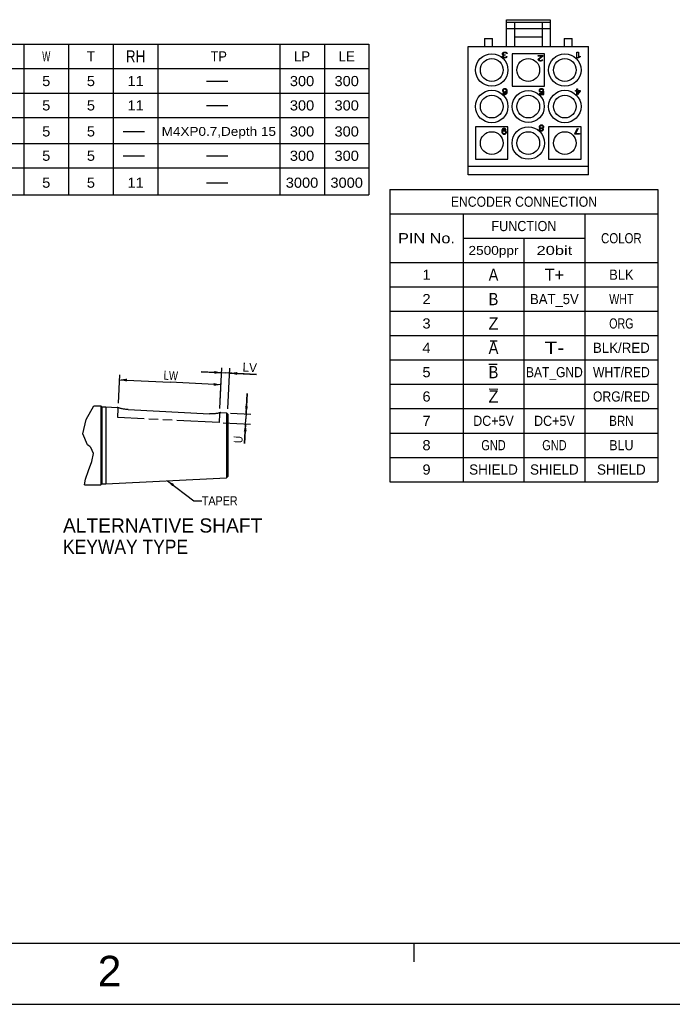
# Model space of a CAD drawing. Extents: x -84 to 546, y -98 to 348.
# Tile 2 of 17: x 134 to 295, y -98 to 145. Entities that reach past the tile are written whole.
import ezdxf
from ezdxf.enums import TextEntityAlignment as Align

# ---------------------------------------------------------------- set-up
doc = ezdxf.new("R2010")
doc.units = 0
doc.header["$LTSCALE"] = 23.1
doc.header["$MEASUREMENT"] = 0
doc.linetypes.add('PHANTOM', pattern=[0.8, 0.45, -0.05, 0.1, -0.05, 0.1, -0.05])
doc.layers.get('0').update_dxf_attribs({"linetype": 'CONTINUOUS'})
doc.layers.add('8_ALL_NOTES_BALLOONS_SYMBOLS_GT', color=7, linetype='CONTINUOUS')
doc.layers.add('DRAWING FRAME', color=1, linetype='CONTINUOUS')
doc.styles.add('ARIAL', font='ARIAL.TTF')
doc.styles.add('TEXTSTYLE_0', font='txt', dxfattribs={"width": 0.8})
doc.dimstyles.new('DIMSTYLE_5', dxfattribs={"dimtxt": 2.2, "dimasz": 0.18, "dimexe": 0.18, "dimexo": 0.0625, "dimgap": 0.09, "dimtad": 0, "dimtih": 1, "dimtoh": 1, "dimdec": 4, "dimzin": 0, "dimdsep": 46, "dimtxsty": 'Standard', "dimcen": 0.09, "dimadec": 0, "dimazin": 0, "dimtp": 1e-05, "dimtm": 1e-05, "dimtfac": 1, "dimtdec": 4, "dimtofl": 0, "dimtmove": 0, "dimatfit": 0, "dimfxl": 0, "dimtolj": 1, "dimtzin": 0, "dimarcsym": 0})

# ---------------------------------------------------------------- blocks, each defined once
blk = doc.blocks.new('*D15')
at = {"color": 7, "linetype": 'Continuous'}
for p, q in [((158.34, 50.15), (158.69, 57.17)), ((158.63, 55.97), (171.12, 55.35)), ((183.31, 48.9), (183.66, 55.92)), ((183.6, 54.72), (171.12, 55.35))]:
    blk.add_line(p, q, dxfattribs=at)
for points in [[(160.45, 56.23), (158.63, 55.97), (160.41, 55.53)], [(181.79, 54.46), (183.6, 54.72), (181.82, 55.16)]]:
    blk.add_solid(points, dxfattribs=at)
at = {"color": 7, "linetype": 'Continuous', "style": 'TEXTSTYLE_0', "width": 0.8}
blk.add_text('LW', height=2.2, rotation=357.1376, dxfattribs=at).set_placement((169.43, 55.98), (172.95, 55.81), align=Align.FIT)
blk = doc.blocks.new('*D16')
at = {"color": 7, "linetype": 'Continuous'}
for p, q in [((183.31, 48.9), (183.81, 58.89)), ((185.31, 48.8), (185.81, 58.79)), ((183.75, 57.69), (178.76, 57.94)), ((178.76, 57.94), (184.75, 57.64)), ((192.37, 57.26), (184.75, 57.64)), ((185.75, 57.59), (192.37, 57.26))]:
    blk.add_line(p, q, dxfattribs=at)
for points in [[(181.93, 57.43), (183.75, 57.69), (181.97, 58.13)], [(187.57, 57.85), (185.75, 57.59), (187.53, 57.15)]]:
    blk.add_solid(points, dxfattribs=at)
at = {"color": 7, "linetype": 'Continuous', "style": 'TEXTSTYLE_0', "width": 0.8}
blk.add_text('LV', height=2.2, rotation=357.1376, dxfattribs=at).set_placement((188.88, 57.99), (192.4, 57.81), align=Align.FIT)
blk = doc.blocks.new('*D17')
at = {"color": 7, "linetype": 'Continuous'}
for p, q in [((190.05, 52.57), (189.74, 46.32)), ((189.8, 47.57), (190.05, 52.57)), ((185.96, 47.76), (191, 47.51)), ((189.43, 40.27), (189.74, 46.32)), ((184.13, 45.35), (190.87, 45.02)), ((189.67, 45.07), (189.43, 40.27))]:
    blk.add_line(p, q, dxfattribs=at)
for points in [[(189.54, 49.39), (189.8, 47.57), (190.24, 49.35)], [(189.93, 43.26), (189.67, 45.07), (189.23, 43.29)]]:
    blk.add_solid(points, dxfattribs=at)
at = {"color": 7, "linetype": 'Continuous', "style": 'TEXTSTYLE_0', "width": 1.2}
blk.add_text('U', height=2.2, rotation=87.1376, dxfattribs=at).set_placement((188.88, 40.3), (188.97, 42.06), align=Align.FIT)

msp = doc.modelspace()

# ---------------------------------------------------------------- linework, layer by layer
at = {"color": 7, "linetype": 'Continuous'}
for p, q in [((253.907761, 138.083119), (253.907761, 144.683119)), ((253.907761, 144.683119), (264.707761, 144.683119)), ((253.907761, 144.083119), (264.707761, 144.083119)), ((255.907761, 144.083119), (255.907761, 138.083119)), ((262.707761, 144.083119), (262.707761, 138.083119)), ((264.707761, 144.683119), (264.707761, 138.083119)), ((253.907761, 142.483119), (264.707761, 142.483119)), ((6.067737, 138.634899), (220.067737, 138.634899)), ((135.067737, 138.634899), (135.067737, 101.521051)), ((146.067737, 138.634899), (146.067737, 101.521051)), ((157.067737, 138.634899), (157.067737, 101.521051)), ((168.067737, 138.634899), (168.067737, 101.521051)), ((198.067737, 138.634899), (198.067737, 101.521051)), ((209.067737, 138.634899), (209.067737, 101.521051)), ((220.067737, 138.634899), (220.067737, 101.521051)), ((248.507761, 140.083119), (248.507761, 138.083119)), ((248.507761, 140.083119), (250.507761, 140.083119)), ((250.507761, 138.083119), (250.507761, 140.083119)), ((255.907761, 140.483119), (262.707761, 140.483119)), ((268.107761, 140.083119), (268.107761, 138.083119)), ((268.107761, 140.083119), (270.107761, 140.083119)), ((270.107761, 138.083119), (270.107761, 140.083119)), ((244.507761, 106.483119), (244.507761, 138.083119)), ((244.507761, 138.083119), (274.107761, 138.083119)), ((252.962306, 136.35546), (252.994124, 136.444822)), ((252.962306, 136.236311), (252.962306, 136.35546)), ((252.994124, 136.117162), (252.962306, 136.236311)), ((252.994124, 136.444822), (253.057761, 136.534183)), ((253.057761, 136.0278), (252.994124, 136.117162)), ((253.025942, 135.789503), (253.089579, 135.878864)), ((253.057761, 136.534183), (253.153215, 136.593758)), ((253.216852, 135.968226), (253.057761, 136.0278)), ((253.089579, 135.878864), (253.216852, 135.968226)), ((253.153215, 136.415034), (253.121397, 136.35546)), ((253.121397, 136.35546), (253.121397, 136.236311)), ((253.121397, 136.236311), (253.185033, 136.117162)), ((253.153215, 136.593758), (253.280488, 136.653332)), ((253.216852, 136.474609), (253.153215, 136.415034)), ((253.185033, 136.117162), (253.280488, 136.057588)), ((253.280488, 136.504396), (253.216852, 136.474609)), ((253.280488, 136.653332), (253.407761, 136.683119)), ((253.439579, 136.534183), (253.280488, 136.504396)), ((253.280488, 136.057588), (253.471397, 136.0278)), ((253.471397, 135.908651), (253.280488, 135.849077)), ((253.407761, 136.683119), (253.662306, 136.683119)), ((253.630488, 136.534183), (253.439579, 136.534183)), ((253.471397, 136.0278), (253.59867, 136.0278)), ((253.59867, 135.908651), (253.471397, 135.908651)), ((253.59867, 136.0278), (253.59867, 135.908651)), ((253.789579, 136.504396), (253.630488, 136.534183)), ((253.662306, 136.683119), (253.789579, 136.653332)), ((253.789579, 136.653332), (253.916852, 136.593758)), ((253.853215, 136.474609), (253.789579, 136.504396)), ((253.916852, 136.415034), (253.853215, 136.474609)), ((253.916852, 136.593758), (254.012306, 136.534183)), ((253.94867, 136.35546), (253.916852, 136.415034)), ((254.107761, 136.35546), (253.94867, 136.35546)), ((254.012306, 136.534183), (254.075942, 136.444822)), ((254.075942, 136.444822), (254.107761, 136.35546)), ((255.307761, 136.283119), (255.307761, 128.283119)), ((263.307761, 136.283119), (255.307761, 136.283119)), ((261.762306, 135.734183), (261.762306, 135.883119)), ((261.762306, 135.883119), (262.907761, 135.883119)), ((262.907761, 135.883119), (262.907761, 135.734183)), ((263.307761, 128.283119), (263.307761, 136.283119)), ((271.267761, 136.683119), (271.687761, 136.683119)), ((271.267761, 135.283119), (271.267761, 136.683119)), ((271.687761, 136.683119), (271.687761, 135.521417)), ((274.107761, 106.483119), (274.107761, 138.083119)), ((252.994124, 135.670354), (253.025942, 135.789503)), ((252.994124, 135.610779), (252.994124, 135.670354)), ((253.025942, 135.49163), (252.994124, 135.610779)), ((253.153215, 135.372481), (253.025942, 135.49163)), ((253.216852, 135.789503), (253.153215, 135.670354)), ((253.153215, 135.670354), (253.153215, 135.610779)), ((253.153215, 135.610779), (253.216852, 135.521417)), ((253.280488, 135.312907), (253.153215, 135.372481)), ((253.280488, 135.849077), (253.216852, 135.789503)), ((253.216852, 135.521417), (253.312306, 135.461843)), ((253.503215, 135.283119), (253.280488, 135.312907)), ((253.312306, 135.461843), (253.471397, 135.432056)), ((253.471397, 135.432056), (253.59867, 135.432056)), ((253.566852, 135.283119), (253.503215, 135.283119)), ((253.789579, 135.312907), (253.566852, 135.283119)), ((253.59867, 135.432056), (253.757761, 135.461843)), ((253.757761, 135.461843), (253.853215, 135.521417)), ((253.916852, 135.372481), (253.789579, 135.312907)), ((253.853215, 135.521417), (253.916852, 135.610779)), ((253.916852, 135.610779), (254.075942, 135.610779)), ((254.044124, 135.49163), (253.916852, 135.372481)), ((254.075942, 135.610779), (254.044124, 135.49163)), ((262.653215, 135.734183), (261.762306, 135.734183)), ((261.762306, 134.870354), (261.794124, 134.989503)), ((261.762306, 134.810779), (261.762306, 134.870354)), ((261.794124, 134.69163), (261.762306, 134.810779)), ((261.794124, 134.989503), (261.857761, 135.078864)), ((261.921397, 134.572481), (261.794124, 134.69163)), ((261.857761, 135.078864), (262.653215, 135.734183)), ((262.04867, 134.512907), (261.921397, 134.572481)), ((262.016852, 134.989503), (261.953215, 134.870354)), ((261.953215, 134.870354), (261.953215, 134.810779)), ((261.953215, 134.810779), (262.016852, 134.721417)), ((262.907761, 135.734183), (262.016852, 134.989503)), ((262.016852, 134.721417), (262.112306, 134.661843)), ((262.239579, 134.483119), (262.04867, 134.512907)), ((262.112306, 134.661843), (262.271397, 134.632056)), ((262.366852, 134.483119), (262.239579, 134.483119)), ((262.271397, 134.632056), (262.39867, 134.632056)), ((262.589579, 134.512907), (262.366852, 134.483119)), ((262.39867, 134.632056), (262.557761, 134.661843)), ((262.557761, 134.661843), (262.653215, 134.721417)), ((262.716852, 134.572481), (262.589579, 134.512907)), ((262.653215, 134.721417), (262.716852, 134.810779)), ((262.716852, 134.810779), (262.875942, 134.810779)), ((262.844124, 134.69163), (262.716852, 134.572481)), ((262.875942, 134.810779), (262.844124, 134.69163)), ((271.687761, 135.283119), (271.267761, 135.283119)), ((271.687761, 135.521417), (272.107761, 135.729928)), ((272.107761, 135.49163), (271.687761, 135.283119)), ((272.107761, 135.729928), (272.107761, 135.49163)), ((6.067737, 132.634899), (220.067737, 132.634899)), ((180.046904, 129.563225), (185.255235, 129.563225)), ((6.067737, 126.563221), (220.067737, 126.563221)), ((253.025942, 127.444822), (252.962306, 127.295885)), ((252.962306, 127.295885), (252.962306, 127.146949)), ((252.962306, 127.146949), (253.025942, 126.998013)), ((253.121397, 127.563971), (253.025942, 127.444822)), ((253.025942, 126.998013), (253.121397, 126.908651)), ((253.025942, 126.610779), (253.057761, 126.521417)), ((253.185033, 126.610779), (253.025942, 126.610779)), ((253.057761, 126.521417), (253.153215, 126.402268)), ((253.280488, 127.653332), (253.121397, 127.563971)), ((253.153215, 127.35546), (253.121397, 127.266098)), ((253.121397, 127.266098), (253.121397, 127.176737)), ((253.121397, 127.176737), (253.153215, 127.087375)), ((253.121397, 126.908651), (253.280488, 126.81929)), ((253.216852, 127.444822), (253.153215, 127.35546)), ((253.153215, 127.087375), (253.216852, 127.0278)), ((253.153215, 126.402268), (253.312306, 126.312907)), ((253.24867, 126.521417), (253.185033, 126.610779)), ((253.312306, 127.504396), (253.216852, 127.444822)), ((253.216852, 127.0278), (253.312306, 126.968226)), ((253.344124, 126.461843), (253.24867, 126.521417)), ((253.439579, 127.683119), (253.280488, 127.653332)), ((253.280488, 126.81929), (253.439579, 126.789503)), ((253.407761, 127.534183), (253.312306, 127.504396)), ((253.312306, 126.968226), (253.407761, 126.938439)), ((253.312306, 126.312907), (253.471397, 126.283119)), ((253.439579, 126.432056), (253.344124, 126.461843)), ((253.630488, 127.534183), (253.407761, 127.534183)), ((253.407761, 126.938439), (253.630488, 126.938439)), ((253.59867, 127.683119), (253.439579, 127.683119)), ((253.439579, 126.789503), (253.59867, 126.789503)), ((253.630488, 126.432056), (253.439579, 126.432056)), ((253.471397, 126.283119), (253.59867, 126.283119)), ((253.757761, 127.653332), (253.59867, 127.683119)), ((253.59867, 126.789503), (253.757761, 126.81929)), ((253.59867, 126.283119), (253.757761, 126.312907)), ((253.725942, 127.504396), (253.630488, 127.534183)), ((253.630488, 126.938439), (253.725942, 126.968226)), ((253.725942, 126.461843), (253.630488, 126.432056)), ((253.821397, 127.444822), (253.725942, 127.504396)), ((253.725942, 126.968226), (253.821397, 127.0278)), ((253.821397, 126.521417), (253.725942, 126.461843)), ((253.916852, 127.563971), (253.757761, 127.653332)), ((253.757761, 126.81929), (253.94867, 126.938439)), ((253.757761, 126.312907), (253.916852, 126.402268)), ((253.885033, 127.35546), (253.821397, 127.444822)), ((253.821397, 127.0278), (253.885033, 127.087375)), ((253.885033, 126.610779), (253.821397, 126.521417)), ((253.916852, 127.266098), (253.885033, 127.35546)), ((253.885033, 127.087375), (253.916852, 127.176737)), ((253.916852, 126.700141), (253.885033, 126.610779)), ((254.012306, 127.444822), (253.916852, 127.563971)), ((253.916852, 127.176737), (253.916852, 127.266098)), ((253.94867, 126.878864), (253.916852, 126.700141)), ((253.916852, 126.402268), (254.012306, 126.521417)), ((253.94867, 126.938439), (253.94867, 126.878864)), ((254.075942, 127.295885), (254.012306, 127.444822)), ((254.012306, 126.521417), (254.075942, 126.670354)), ((254.107761, 127.087375), (254.075942, 127.295885)), ((254.075942, 126.670354), (254.107761, 126.878864)), ((254.107761, 126.878864), (254.107761, 127.087375)), ((255.307761, 128.283119), (263.307761, 128.283119)), ((262.025942, 127.444822), (261.962306, 127.295885)), ((261.962306, 127.295885), (261.962306, 127.176737)), ((261.962306, 127.176737), (262.025942, 127.0278)), ((262.121397, 127.563971), (262.025942, 127.444822)), ((262.025942, 127.0278), (262.121397, 126.908651)), ((262.94867, 126.432056), (262.025942, 126.432056)), ((262.025942, 126.432056), (262.025942, 126.283119)), ((262.025942, 126.283119), (263.107761, 126.283119)), ((262.280488, 127.653332), (262.121397, 127.563971)), ((262.121397, 127.266098), (262.153215, 127.35546)), ((262.121397, 127.206524), (262.121397, 127.266098)), ((262.153215, 127.117162), (262.121397, 127.206524)), ((262.121397, 126.908651), (262.280488, 126.81929)), ((262.153215, 127.35546), (262.216852, 127.444822)), ((262.216852, 127.0278), (262.153215, 127.117162)), ((262.216852, 127.444822), (262.312306, 127.504396)), ((262.312306, 126.968226), (262.216852, 127.0278)), ((262.439579, 127.683119), (262.280488, 127.653332)), ((262.280488, 126.81929), (262.439579, 126.789503)), ((262.312306, 127.504396), (262.439579, 127.534183)), ((262.439579, 126.938439), (262.312306, 126.968226)), ((262.630488, 127.683119), (262.439579, 127.683119)), ((262.439579, 127.534183), (262.630488, 127.534183)), ((262.630488, 126.938439), (262.439579, 126.938439)), ((262.439579, 126.789503), (262.630488, 126.789503)), ((262.789579, 127.653332), (262.630488, 127.683119)), ((262.630488, 127.534183), (262.757761, 127.504396)), ((262.757761, 126.968226), (262.630488, 126.938439)), ((262.630488, 126.789503), (262.789579, 126.81929)), ((262.757761, 127.504396), (262.853215, 127.444822)), ((262.885033, 127.057588), (262.757761, 126.968226)), ((262.94867, 127.563971), (262.789579, 127.653332)), ((262.789579, 126.81929), (262.94867, 126.908651)), ((262.853215, 127.444822), (262.916852, 127.325673)), ((263.107761, 127.057588), (262.885033, 127.057588)), ((262.916852, 127.325673), (263.107761, 127.325673)), ((263.044124, 127.444822), (262.94867, 127.563971)), ((262.94867, 126.908651), (262.94867, 126.432056)), ((263.107761, 127.325673), (263.044124, 127.444822)), ((263.107761, 126.283119), (263.107761, 127.057588)), ((270.941094, 127.266098), (271.232761, 127.266098)), ((270.941094, 127.087375), (270.941094, 127.266098)), ((271.232761, 127.087375), (270.941094, 127.087375)), ((271.232761, 127.683119), (271.407761, 127.683119)), ((271.232761, 127.266098), (271.232761, 127.683119)), ((271.232761, 126.283119), (271.232761, 127.087375)), ((271.407761, 126.283119), (271.232761, 126.283119)), ((271.407761, 127.683119), (271.407761, 127.266098)), ((271.407761, 127.266098), (272.107761, 127.266098)), ((271.407761, 127.087375), (271.903594, 127.087375)), ((272.107761, 127.087375), (271.407761, 126.283119)), ((271.903594, 127.087375), (271.407761, 126.521417)), ((271.407761, 126.521417), (271.407761, 127.087375)), ((272.107761, 127.266098), (272.107761, 127.087375)), ((180.046904, 123.563216), (185.255235, 123.563216)), ((6.067737, 120.563221), (220.067737, 120.563221)), ((159.546898, 117.153954), (164.755241, 117.153954)), ((246.307761, 118.283119), (246.307761, 110.283119)), ((254.307761, 118.283119), (246.307761, 118.283119)), ((252.794124, 117.495885), (252.762306, 117.287375)), ((252.762306, 117.287375), (252.762306, 117.078864)), ((252.762306, 117.078864), (252.794124, 116.870354)), ((252.857761, 117.644822), (252.794124, 117.495885)), ((252.794124, 116.870354), (252.857761, 116.721417)), ((252.953215, 117.763971), (252.857761, 117.644822)), ((252.857761, 116.721417), (252.953215, 116.602268)), ((252.921397, 117.287375), (252.953215, 117.466098)), ((253.112306, 117.346949), (252.921397, 117.2278)), ((252.921397, 117.2278), (252.921397, 117.287375)), ((253.112306, 117.853332), (252.953215, 117.763971)), ((252.953215, 117.466098), (252.985033, 117.55546)), ((252.985033, 117.049077), (252.953215, 116.959715)), ((252.953215, 116.959715), (252.953215, 116.900141)), ((252.953215, 116.900141), (252.985033, 116.810779)), ((252.953215, 116.602268), (253.112306, 116.512907)), ((252.985033, 117.55546), (253.04867, 117.644822)), ((253.04867, 117.138439), (252.985033, 117.049077)), ((252.985033, 116.810779), (253.04867, 116.721417)), ((253.04867, 117.644822), (253.144124, 117.704396)), ((253.144124, 117.198013), (253.04867, 117.138439)), ((253.04867, 116.721417), (253.144124, 116.661843)), ((253.271397, 117.883119), (253.112306, 117.853332)), ((253.271397, 117.376737), (253.112306, 117.346949)), ((253.112306, 116.512907), (253.271397, 116.483119)), ((253.144124, 117.704396), (253.239579, 117.734183)), ((253.239579, 117.2278), (253.144124, 117.198013)), ((253.144124, 116.661843), (253.239579, 116.632056)), ((253.239579, 117.734183), (253.430488, 117.734183)), ((253.462306, 117.2278), (253.239579, 117.2278)), ((253.239579, 116.632056), (253.462306, 116.632056)), ((253.39867, 117.883119), (253.271397, 117.883119)), ((253.430488, 117.376737), (253.271397, 117.376737)), ((253.271397, 116.483119), (253.430488, 116.483119)), ((253.557761, 117.853332), (253.39867, 117.883119)), ((253.430488, 117.734183), (253.525942, 117.704396)), ((253.589579, 117.346949), (253.430488, 117.376737)), ((253.430488, 116.483119), (253.589579, 116.512907)), ((253.557761, 117.198013), (253.462306, 117.2278)), ((253.462306, 116.632056), (253.557761, 116.661843)), ((253.525942, 117.704396), (253.621397, 117.644822)), ((253.716852, 117.763971), (253.557761, 117.853332)), ((253.653215, 117.138439), (253.557761, 117.198013)), ((253.557761, 116.661843), (253.653215, 116.721417)), ((253.74867, 117.257588), (253.589579, 117.346949)), ((253.589579, 116.512907), (253.74867, 116.602268)), ((253.621397, 117.644822), (253.685033, 117.55546)), ((253.716852, 117.049077), (253.653215, 117.138439)), ((253.653215, 116.721417), (253.716852, 116.810779)), ((253.685033, 117.55546), (253.844124, 117.55546)), ((253.812306, 117.644822), (253.716852, 117.763971)), ((253.74867, 116.959715), (253.716852, 117.049077)), ((253.716852, 116.810779), (253.74867, 116.900141)), ((253.844124, 117.138439), (253.74867, 117.257588)), ((253.74867, 116.900141), (253.74867, 116.959715)), ((253.74867, 116.602268), (253.844124, 116.721417)), ((253.844124, 117.55546), (253.812306, 117.644822)), ((253.907761, 116.989503), (253.844124, 117.138439)), ((253.844124, 116.721417), (253.907761, 116.870354)), ((253.907761, 116.870354), (253.907761, 116.989503)), ((254.307761, 110.283119), (254.307761, 118.283119)), ((262.025942, 118.474609), (261.962306, 118.325673)), ((261.962306, 118.325673), (261.962306, 118.236311)), ((261.962306, 118.236311), (262.025942, 118.087375)), ((262.057761, 117.849077), (261.994124, 117.729928)), ((261.994124, 117.729928), (261.994124, 117.640566)), ((261.994124, 117.640566), (262.057761, 117.49163)), ((262.121397, 118.563971), (262.025942, 118.474609)), ((262.025942, 118.087375), (262.153215, 117.998013)), ((262.153215, 117.938439), (262.057761, 117.849077)), ((262.057761, 117.49163), (262.153215, 117.402268)), ((262.280488, 118.653332), (262.121397, 118.563971)), ((262.216852, 118.444822), (262.121397, 118.325673)), ((262.121397, 118.325673), (262.121397, 118.236311)), ((262.121397, 118.236311), (262.216852, 118.117162)), ((262.153215, 117.998013), (262.216852, 117.968226)), ((262.216852, 117.968226), (262.153215, 117.938439)), ((262.216852, 117.789503), (262.153215, 117.700141)), ((262.153215, 117.700141), (262.153215, 117.640566)), ((262.153215, 117.640566), (262.216852, 117.551205)), ((262.153215, 117.402268), (262.312306, 117.312907)), ((262.344124, 118.504396), (262.216852, 118.444822)), ((262.216852, 118.117162), (262.344124, 118.057588)), ((262.344124, 117.878864), (262.216852, 117.789503)), ((262.216852, 117.551205), (262.344124, 117.461843)), ((262.439579, 118.683119), (262.280488, 118.653332)), ((262.312306, 117.312907), (262.471397, 117.283119)), ((262.471397, 118.534183), (262.344124, 118.504396)), ((262.344124, 118.057588), (262.471397, 118.0278)), ((262.471397, 117.908651), (262.344124, 117.878864)), ((262.344124, 117.461843), (262.471397, 117.432056)), ((262.630488, 118.683119), (262.439579, 118.683119)), ((262.59867, 118.534183), (262.471397, 118.534183)), ((262.471397, 118.0278), (262.59867, 118.0278)), ((262.59867, 117.908651), (262.471397, 117.908651)), ((262.471397, 117.432056), (262.59867, 117.432056)), ((262.471397, 117.283119), (262.59867, 117.283119)), ((262.725942, 118.504396), (262.59867, 118.534183)), ((262.59867, 118.0278), (262.725942, 118.057588)), ((262.725942, 117.878864), (262.59867, 117.908651)), ((262.59867, 117.432056), (262.725942, 117.461843)), ((262.59867, 117.283119), (262.757761, 117.312907)), ((262.789579, 118.653332), (262.630488, 118.683119)), ((262.853215, 118.444822), (262.725942, 118.504396)), ((262.725942, 118.057588), (262.853215, 118.117162)), ((262.853215, 117.789503), (262.725942, 117.878864)), ((262.725942, 117.461843), (262.853215, 117.551205)), ((262.757761, 117.312907), (262.916852, 117.402268)), ((262.94867, 118.563971), (262.789579, 118.653332)), ((262.94867, 118.325673), (262.853215, 118.444822)), ((262.853215, 118.117162), (262.94867, 118.236311)), ((262.853215, 117.968226), (262.916852, 117.998013)), ((262.916852, 117.938439), (262.853215, 117.968226)), ((262.916852, 117.700141), (262.853215, 117.789503)), ((262.853215, 117.551205), (262.916852, 117.640566)), ((262.916852, 117.998013), (263.044124, 118.087375)), ((263.012306, 117.849077), (262.916852, 117.938439)), ((262.916852, 117.640566), (262.916852, 117.700141)), ((262.916852, 117.402268), (263.012306, 117.49163)), ((263.044124, 118.474609), (262.94867, 118.563971)), ((262.94867, 118.236311), (262.94867, 118.325673)), ((263.075942, 117.729928), (263.012306, 117.849077)), ((263.012306, 117.49163), (263.075942, 117.640566)), ((263.107761, 118.325673), (263.044124, 118.474609)), ((263.044124, 118.087375), (263.107761, 118.236311)), ((263.075942, 117.640566), (263.075942, 117.729928)), ((263.107761, 118.236311), (263.107761, 118.325673)), ((272.307761, 118.283119), (264.307761, 118.283119)), ((264.307761, 118.283119), (264.307761, 110.283119)), ((270.762306, 116.632056), (271.39867, 117.883119)), ((270.762306, 116.483119), (270.762306, 116.632056)), ((271.907761, 116.483119), (270.762306, 116.483119)), ((271.589579, 117.883119), (270.953215, 116.632056)), ((270.953215, 116.632056), (271.907761, 116.632056)), ((271.39867, 117.883119), (271.589579, 117.883119)), ((271.907761, 116.632056), (271.907761, 116.483119)), ((272.307761, 110.283119), (272.307761, 118.283119)), ((6.067737, 114.153951), (220.067737, 114.153951)), ((159.546898, 111.153957), (164.755241, 111.153957)), ((180.046904, 111.153957), (185.255235, 111.153957)), ((246.307761, 110.283119), (254.307761, 110.283119)), ((264.307761, 110.283119), (272.307761, 110.283119)), ((6.067737, 108.153951), (220.067737, 108.153951)), ((274.107761, 108.483119), (244.507761, 108.483119)), ((180.046904, 104.521052), (185.255235, 104.521052)), ((274.107761, 106.483119), (244.507761, 106.483119)), ((225.236608, 102.835526), (291.236608, 102.835526)), ((225.236608, 102.835526), (225.236608, 30.835526)), ((291.236608, 102.835526), (291.236608, 30.835526)), ((6.067737, 101.521051), (220.067737, 101.521051)), ((225.236608, 96.835526), (291.236608, 96.835526)), ((243.236608, 96.835526), (243.236608, 30.835526)), ((273.236608, 96.835526), (273.236608, 30.835526)), ((243.236608, 90.835526), (273.236608, 90.835526)), ((258.236608, 90.835526), (258.236608, 30.835526)), ((225.236608, 84.835526), (291.236608, 84.835526)), ((225.236608, 78.835526), (291.236608, 78.835526)), ((225.236608, 72.835526), (291.236608, 72.835526)), ((225.236608, 66.835526), (291.236608, 66.835526)), ((225.236608, 60.835526), (291.236608, 60.835526)), ((225.236608, 54.835526), (291.236608, 54.835526)), ((150.432545, 46.124825), (152.32136, 49.501671)), ((152.32136, 49.501671), (152.356238, 49.548757)), ((152.356239, 49.548757), (154.010498, 49.548757)), ((154.010493, 49.54876), (154.010493, 30.048759)), ((154.010493, 49.54876), (154.260496, 49.298757)), ((154.260496, 49.298757), (154.260496, 30.298756)), ((154.260496, 49.298757), (155.260496, 49.298757)), ((155.260496, 49.298757), (155.260496, 30.298756)), ((155.260496, 49.298757), (157.992059, 49.162181)), ((158.058928, 49.138726), (157.992059, 49.162181)), ((160.767599, 48.592628), (180.740056, 47.539937)), ((225.236608, 48.835526), (291.236608, 48.835526)), ((149.576243, 42.614669), (150.432545, 46.124825)), ((183.050517, 47.750315), (182.90122, 47.717021)), ((183.182703, 47.782057), (183.050517, 47.750315)), ((183.560123, 47.883776), (184.960871, 47.813735)), ((184.960871, 47.813735), (184.960871, 31.783778)), ((184.960871, 47.813735), (185.260503, 47.498754)), ((185.260503, 47.498754), (185.260503, 32.098759)), ((150.752576, 39.892866), (149.576243, 42.614669)), ((225.236608, 42.835526), (291.236608, 42.835526)), ((151.018004, 39.695996), (150.752576, 39.892866)), ((151.288149, 39.504041), (151.018004, 39.695996)), ((151.536968, 39.304572), (151.288149, 39.504041)), ((152.167746, 37.79313), (151.536968, 39.304572)), ((151.775748, 35.824051), (152.167746, 37.79313)), ((225.236608, 36.835526), (291.236608, 36.835526)), ((150.948674, 33.617728), (151.775748, 35.824051)), ((150.235619, 31.467521), (150.948674, 33.617728)), ((155.260496, 30.298756), (184.960871, 31.783778)), ((184.960871, 31.783778), (185.260503, 32.098759)), ((149.984767, 30.048757), (150.235619, 31.467521)), ((149.984767, 30.048757), (154.010498, 30.048757)), ((154.010493, 30.048759), (154.260496, 30.298756)), ((154.260496, 30.298756), (155.260496, 30.298756)), ((225.236608, 30.835526), (291.236608, 30.835526))]:
    msp.add_line(p, q, dxfattribs=at)
at = {"color": 9, "linetype": 'PHANTOM'}
for p, q in [((158.27671, 48.847572), (157.992065, 49.162178)), ((158.166847, 46.650317), (158.27671, 48.847572)), ((183.13565, 45.401876), (158.166847, 46.650317)), ((183.245514, 47.599131), (183.13565, 45.401876)), ((183.560127, 47.883776), (183.245514, 47.599131))]:
    msp.add_line(p, q, dxfattribs=at)
at = {"color": 7, "linetype": 'Continuous'}
for points in [[(158.593156, 48.968107), (158.470455, 49.004617), (158.360341, 49.03875), (158.263621, 49.069807), (158.180616, 49.097268), (158.112017, 49.120467), (158.058928, 49.138726)], [(160.767599, 48.592628), (160.563188, 48.605651), (160.358212, 48.623371), (160.153929, 48.645724), (159.950914, 48.672583), (159.751078, 48.703415), (159.55778, 48.737368), (159.372748, 48.773757), (159.19624, 48.811998), (159.029332, 48.851289), (158.872947, 48.890825), (158.727482, 48.929956), (158.593156, 48.968107)], [(182.90122, 47.717021), (182.735722, 47.683209), (182.555215, 47.650006), (182.360673, 47.618661), (182.152659, 47.590373), (181.931188, 47.566174), (181.69918, 47.547166), (181.461725, 47.534515), (181.221861, 47.529016), (180.980587, 47.530849), (180.740056, 47.539937)], [(183.560123, 47.883776), (183.518992, 47.871868), (183.466813, 47.857096), (183.392741, 47.83671), (183.297341, 47.811293), (183.182703, 47.782057)]]:
    msp.add_lwpolyline(points, dxfattribs=at)
for centre, radius in [((250.307761, 132.283119), 4), ((268.307761, 132.283119), 4), ((250.307761, 132.283119), 2.8), ((259.307761, 132.283119), 2.8), ((268.307761, 132.283119), 2.8), ((250.307761, 123.283119), 4), ((259.307761, 123.283119), 3.93991), ((268.307761, 123.283119), 4), ((250.307761, 123.283119), 2.8), ((259.307761, 123.283119), 2.8), ((268.307761, 123.283119), 2.8), ((250.307761, 114.283119), 2.8), ((259.307761, 114.283119), 4), ((259.307761, 114.283119), 2.8), ((268.307761, 114.283119), 2.8)]:
    msp.add_circle(centre, radius, dxfattribs=at)
at = {"layer": '8_ALL_NOTES_BALLOONS_SYMBOLS_GT', "color": 7, "linetype": 'Continuous'}
for p, q in [((249.917045, 65.544161), (251.615025, 65.541671)), ((249.605046, 59.765879), (251.61152, 59.765879)), ((249.698233, 53.68695), (251.776714, 53.680825)), ((170.401858, 31.055825), (176.89895, 26.138483)), ((176.89895, 26.138483), (178.89895, 26.138483))]:
    msp.add_line(p, q, dxfattribs=at)
msp.add_solid([(170.401858, 31.055825), (172.048345, 30.24862), (171.625901, 29.690461)], dxfattribs=at)
at = {"layer": 'DRAWING FRAME', "color": 3}
for p, q in [((531.14342, -82.938706), (-68.85658, -82.938706)), ((231.14342, -82.938706), (231.14342, -87.438706))]:
    msp.add_line(p, q, dxfattribs=at)
at = {"layer": 'DRAWING FRAME', "color": 4}
msp.add_line((-83.85658, -97.938706), (546.14342, -97.938706), dxfattribs=at)

# ---------------------------------------------------------------- texts
at = {"color": 7, "linetype": 'Continuous', "style": 'TEXTSTYLE_0'}
for s, height, width, p, p2 in [('W', 2.5, 0.8, (139.567737, 134.384899), (141.567737, 134.384899)), ('T', 2.5, 1.2, (150.567737, 134.384899), (152.567737, 134.384899)), ('RH', 3, 0.96, (160.167737, 134.134899), (164.967737, 134.134899)), ('TP', 2.5, 0.96, (181.067737, 134.384899), (185.067737, 134.384899)), ('LP', 2.5, 0.96, (201.567737, 134.384899), (205.567737, 134.384899)), ('LE', 2.5, 0.96, (212.567737, 134.384899), (216.567737, 134.384899)), ('5', 2.5, 1.2, (139.567737, 128.313221), (141.567737, 128.313221)), ('5', 2.5, 1.2, (150.567737, 128.313221), (152.567737, 128.313221)), ('11', 2.5, 1.6, (160.567737, 128.313221), (164.567737, 128.313221)), ('300', 2.5, 1.028571, (200.567737, 128.313221), (206.567737, 128.313221)), ('300', 2.5, 1.028571, (211.567737, 128.313221), (217.567737, 128.313221)), ('5', 2.5, 1.2, (139.567737, 122.313221), (141.567737, 122.313221)), ('5', 2.5, 1.2, (150.567737, 122.313221), (152.567737, 122.313221)), ('11', 2.5, 1.6, (160.567737, 122.313221), (164.567737, 122.313221)), ('300', 2.5, 1.028571, (200.567737, 122.313221), (206.567737, 122.313221)), ('300', 2.5, 1.028571, (211.567737, 122.313221), (217.567737, 122.313221)), ('5', 2.5, 1.2, (139.567737, 115.903951), (141.567737, 115.903951)), ('5', 2.5, 1.2, (150.567737, 115.903951), (152.567737, 115.903951)), ('M4XP0.7,Depth 15', 2.2, 0.914286, (168.987737, 116.053951), (197.147737, 116.053951)), ('300', 2.5, 1.028571, (200.567737, 115.903951), (206.567737, 115.903951)), ('300', 2.5, 1.028571, (211.567737, 115.903951), (217.567737, 115.903951)), ('5', 2.5, 1.2, (139.567737, 109.903951), (141.567737, 109.903951)), ('5', 2.5, 1.2, (150.567737, 109.903951), (152.567737, 109.903951)), ('300', 2.5, 1.028571, (200.567737, 109.903951), (206.567737, 109.903951)), ('300', 2.5, 1.028571, (211.567737, 109.903951), (217.567737, 109.903951)), ('5', 2.5, 1.2, (139.567737, 103.271051), (141.567737, 103.271051)), ('5', 2.5, 1.2, (150.567737, 103.271051), (152.567737, 103.271051)), ('11', 2.5, 1.6, (160.567737, 103.271051), (164.567737, 103.271051)), ('3000', 2.5, 1.010526, (199.567737, 103.271051), (207.567737, 103.271051)), ('3000', 2.5, 1.010526, (210.567737, 103.271051), (218.567737, 103.271051)), ('ENCODER CONNECTION', 2.5, 0.830769, (240.236608, 98.585526), (276.236608, 98.585526)), ('FUNCTION', 2.5, 0.872727, (250.236608, 92.585526), (266.236608, 92.585526)), ('PIN No.', 2.5, 0.988235, (227.236608, 89.585526), (241.236608, 89.585526)), ('COLOR', 2.5, 0.857143, (277.236608, 89.585526), (287.236608, 89.585526)), ('2500ppr', 2.2, 0.884211, (244.576608, 86.735526), (256.896608, 86.735526)), ('20bit', 2.2, 1.043478, (261.336608, 86.735526), (270.136608, 86.735526)), ('1', 2.5, 2.4, (233.236608, 80.585526), (235.236608, 80.585526)), ('A', 3, 1.2, (249.536608, 80.335526), (251.936608, 80.335526)), ('T+', 3, 0.96, (263.336608, 80.335526), (268.136608, 80.335526)), ('BLK', 2.5, 0.9, (279.236608, 80.585526), (285.236608, 80.585526)), ('2', 2.5, 1.2, (233.236608, 74.585526), (235.236608, 74.585526)), ('B', 3, 1.2, (249.536608, 74.335526), (251.936608, 74.335526)), ('BAT_5V', 2.5, 0.8, (259.736608, 74.585526), (271.736608, 74.585526)), ('WHT', 2.5, 0.8, (279.236608, 74.585526), (285.236608, 74.585526)), ('3', 2.5, 1.2, (233.236608, 68.585526), (235.236608, 68.585526)), ('Z', 3, 1.2, (249.536608, 68.335526), (251.936608, 68.335526)), ('ORG', 2.5, 0.9, (279.236608, 68.585526), (285.236608, 68.585526)), ('4', 2.5, 1.2, (233.236608, 62.585526), (235.236608, 62.585526)), ('A', 3, 1.2, (249.536608, 62.335526), (251.936608, 62.335526)), ('T-', 3, 0.96, (263.336608, 62.335526), (268.136608, 62.335526)), ('BLK/RED', 2.5, 0.84, (275.236608, 62.585526), (289.236608, 62.585526)), ('5', 2.5, 1.2, (233.236608, 56.585526), (235.236608, 56.585526)), ('B', 3, 1.2, (249.536608, 56.335526), (251.936608, 56.335526)), ('BAT_GND', 2.5, 0.84, (258.736608, 56.585526), (272.736608, 56.585526)), ('WHT/RED', 2.5, 0.8, (275.236608, 56.585526), (289.236608, 56.585526)), ('6', 2.5, 1.2, (233.236608, 50.585526), (235.236608, 50.585526)), ('Z', 3, 1.2, (249.536608, 50.335526), (251.936608, 50.335526)), ('ORG/RED', 2.5, 0.84, (275.236608, 50.585526), (289.236608, 50.585526)), ('7', 2.5, 1.2, (233.236608, 44.585526), (235.236608, 44.585526)), ('DC+5V', 2.5, 0.8, (245.736608, 44.585526), (255.736608, 44.585526)), ('DC+5V', 2.5, 0.8, (260.736608, 44.585526), (270.736608, 44.585526)), ('BRN', 2.5, 0.9, (279.236608, 44.585526), (285.236608, 44.585526)), ('8', 2.5, 1.2, (233.236608, 38.585526), (235.236608, 38.585526)), ('GND', 2.5, 0.9, (247.736608, 38.585526), (253.736608, 38.585526)), ('GND', 2.5, 0.9, (262.736608, 38.585526), (268.736608, 38.585526)), ('BLU', 2.5, 0.9, (279.236608, 38.585526), (285.236608, 38.585526)), ('9', 2.5, 1.2, (233.236608, 32.585526), (235.236608, 32.585526)), ('SHIELD', 2.5, 0.9, (244.736608, 32.585526), (256.736608, 32.585526)), ('SHIELD', 2.5, 0.9, (259.736608, 32.585526), (271.736608, 32.585526)), ('SHIELD', 2.5, 0.9, (276.236608, 32.585526), (288.236608, 32.585526))]:
    msp.add_text(s, height=height, dxfattribs=dict(at, width=width)).set_placement(p, p2, align=Align.FIT)
at = {"layer": '8_ALL_NOTES_BALLOONS_SYMBOLS_GT', "color": 7, "linetype": 'Continuous', "style": 'TEXTSTYLE_0'}
for s, height, width, p, p2 in [('TAPER', 2.2, 0.857143, (178.89895, 25.038483), (187.69895, 25.038483)), ('ALTERNATIVE SHAFT ', 3.5, 0.8, (144.692124, 18.305672), (195.092124, 18.305672)), ('KEYWAY TYPE', 3.5, 0.8, (144.692124, 13.055672), (175.492124, 13.055672))]:
    msp.add_text(s, height=height, dxfattribs=dict(at, width=width)).set_placement(p, p2, align=Align.FIT)
at = {"layer": 'DRAWING FRAME', "color": 1, "style": 'ARIAL'}
msp.add_text('2', height=7.5, dxfattribs=at).set_placement((156.152395, -89.681762), align=Align.MIDDLE)

# ---------------------------------------------------------------- dimensions: what is measured, and where the dimension line sits
at = {"color": 7, "linetype": 'Continuous'}
for base, p1, p2, angle, picture, middle in [((185.750149, 57.591777), (183.310435, 48.897509), (185.310435, 48.797509), 357.137595, '*D16', (190.695446, 58.996573)), ((183.601673, 54.722272), (158.341627, 50.14595), (183.310435, 48.897509), 357.137595, '*D15', (171.247267, 56.992054)), ((189.673322, 45.074993), (185.959624, 47.763801), (184.134406, 45.351938), 267.137595, '*D17', (187.829125, 41.232272))]:
    dim = msp.add_linear_dim(base=base, p1=p1, p2=p2, angle=angle, dimstyle='DIMSTYLE_5', dxfattribs=at)
    dim.commit()
    dim.dimension.update_dxf_attribs({"geometry": picture, "text_midpoint": middle})

doc.saveas('drawing.dxf')
